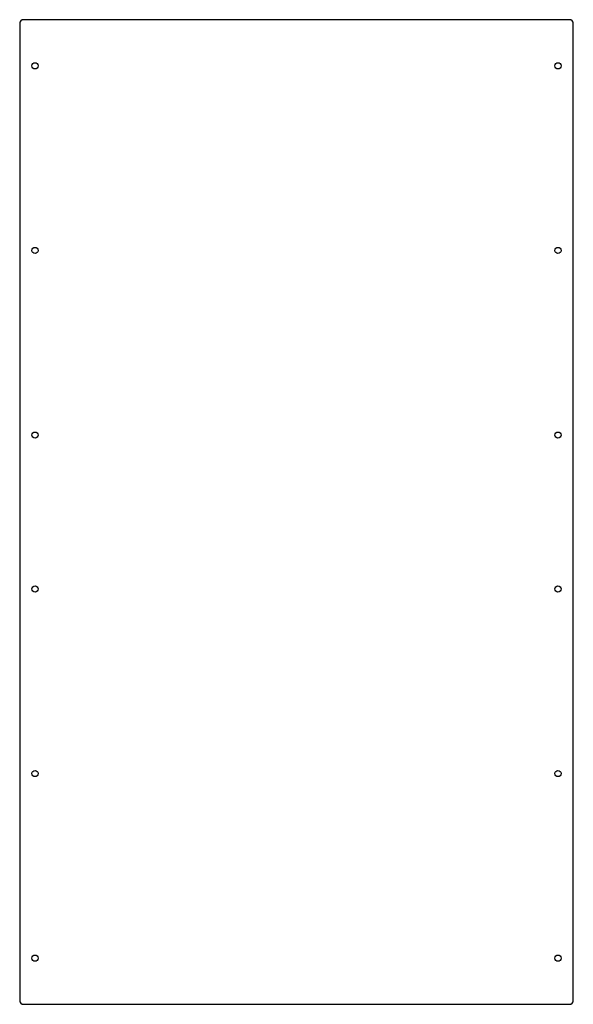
# Model space of a CAD drawing. Header units: inches. Extents: x -9 to 9, y -16 to 16.
import ezdxf

# ---------------------------------------------------------------- set-up
doc = ezdxf.new("R2010")
doc.units = ezdxf.units.IN
doc.header["$MEASUREMENT"] = 0

msp = doc.modelspace()

# ---------------------------------------------------------------- linework, layer by layer
at = {"color": 7, "linetype": 'Continuous', "lineweight": 25}
for p, q in [((8.875, 16), (-8.875, 16)), ((-9, 15.875), (-9, -15.875)), ((9, -15.875), (9, 15.875)), ((-8.875, -16), (8.875, -16))]:
    msp.add_line(p, q, dxfattribs=at)
for centre, radius in [((-8.5, 14.5), 0.101), ((8.5, 14.5), 0.101), ((-8.5, 8.5), 0.101), ((8.5, 8.5), 0.101), ((-8.5, 2.5), 0.1), ((8.5, 2.5), 0.1), ((-8.5, -2.5), 0.1), ((8.5, -2.5), 0.1), ((-8.5, -8.5), 0.101), ((8.5, -8.5), 0.101), ((-8.5, -14.5), 0.101), ((8.5, -14.5), 0.101)]:
    msp.add_circle(centre, radius, dxfattribs=at)
for centre, start, end in [((-8.875, 15.875), 90, 180), ((8.875, 15.875), 0, 90), ((-8.875, -15.875), 180, 270), ((8.875, -15.875), 270, 0)]:
    msp.add_arc(centre, 0.125, start, end, dxfattribs=at)

doc.saveas('drawing.dxf')
